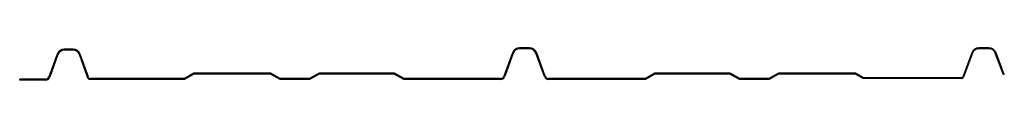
# Model space of a CAD drawing. Header units: inches. Extents: x 0.8 to 22.8, y 4.3 to 5.
import ezdxf

# ---------------------------------------------------------------- set-up
doc = ezdxf.new("R2010")
doc.units = ezdxf.units.IN
doc.header["$MEASUREMENT"] = 0

msp = doc.modelspace()

# ---------------------------------------------------------------- linework, layer by layer
at = {"color": 7, "linetype": 'Continuous', "lineweight": 25}
for p, q in [((1.665, 4.839), (1.481, 4.333)), ((2.024, 4.951), (1.825, 4.951)), ((2.024, 4.931), (1.825, 4.931)), ((2.374, 4.315), (2.183, 4.839)), ((11.824, 4.87), (11.635, 4.349)), ((11.843, 4.863), (11.654, 4.342)), ((12.207, 4.982), (11.984, 4.982)), ((12.207, 4.962), (11.984, 4.962)), ((12.537, 4.342), (12.348, 4.863)), ((12.556, 4.349), (12.367, 4.87)), ((22.074, 4.872), (21.873, 4.335)), ((22.093, 4.865), (21.892, 4.328)), ((22.458, 4.982), (22.233, 4.982)), ((22.458, 4.962), (22.233, 4.962)), ((22.781, 4.377), (22.598, 4.865)), ((22.8, 4.384), (22.617, 4.872)), ((1.684, 4.832), (1.5, 4.326)), ((2.355, 4.308), (2.165, 4.832)), ((4.711, 4.418), (4.499, 4.295)), ((4.716, 4.398), (4.505, 4.275)), ((6.431, 4.418), (4.711, 4.418)), ((6.426, 4.398), (4.716, 4.398)), ((6.641, 4.275), (6.426, 4.398)), ((6.646, 4.295), (6.431, 4.418)), ((7.51, 4.418), (7.295, 4.295)), ((7.515, 4.398), (7.301, 4.275)), ((9.194, 4.418), (7.51, 4.418)), ((9.189, 4.398), (7.515, 4.398)), ((9.4, 4.275), (9.189, 4.398)), ((9.406, 4.295), (9.194, 4.418)), ((14.997, 4.418), (14.785, 4.295)), ((15.002, 4.398), (14.791, 4.275)), ((16.681, 4.418), (14.997, 4.418)), ((16.676, 4.398), (15.002, 4.398)), ((16.891, 4.275), (16.676, 4.398)), ((16.896, 4.295), (16.681, 4.418)), ((17.76, 4.418), (17.545, 4.295)), ((17.765, 4.398), (17.551, 4.275)), ((19.48, 4.418), (17.76, 4.418)), ((19.475, 4.398), (17.765, 4.398)), ((19.651, 4.296), (19.475, 4.398)), ((19.657, 4.316), (19.48, 4.418)), ((0.831, 4.262), (0.831, 4.282)), ((1.408, 4.282), (0.831, 4.282)), ((1.408, 4.262), (0.831, 4.262)), ((4.499, 4.295), (2.402, 4.295)), ((4.505, 4.275), (2.402, 4.275)), ((7.301, 4.275), (6.641, 4.275)), ((7.295, 4.295), (6.646, 4.295)), ((11.558, 4.275), (9.4, 4.275)), ((11.558, 4.295), (9.406, 4.295)), ((14.785, 4.295), (12.633, 4.295)), ((14.791, 4.275), (12.633, 4.275)), ((17.551, 4.275), (16.891, 4.275)), ((17.545, 4.295), (16.896, 4.295)), ((21.845, 4.296), (19.651, 4.296)), ((21.845, 4.316), (19.657, 4.316)), ((22.8, 4.384), (22.781, 4.377))]:
    msp.add_line(p, q, dxfattribs=at)
for centre, radius, start, end in [((1.825, 4.781), 0.17, 90, 160), ((1.825, 4.781), 0.15, 90, 160), ((2.024, 4.781), 0.17, 20, 90), ((2.024, 4.781), 0.15, 20, 90), ((11.984, 4.812), 0.17, 90, 160), ((11.984, 4.812), 0.15, 90, 160), ((12.207, 4.812), 0.17, 20, 90), ((12.207, 4.812), 0.15, 20, 90), ((22.233, 4.812), 0.17, 90, 159.4408), ((22.233, 4.812), 0.15, 90, 159.4408), ((22.458, 4.812), 0.17, 20.5592, 90), ((22.458, 4.812), 0.15, 20.5592, 90), ((1.408, 4.36), 0.078, 270, 340), ((1.408, 4.36), 0.098, 270, 340), ((2.402, 4.325), 0.05, 200, 270), ((2.402, 4.325), 0.03, 200, 270), ((11.558, 4.377), 0.0817, 270, 340), ((11.558, 4.377), 0.102, 270, 340), ((12.633, 4.377), 0.102, 200, 270), ((12.633, 4.377), 0.0817, 200, 270), ((21.845, 4.346), 0.03, 270, 339.4408), ((21.845, 4.346), 0.05, 270, 339.4408)]:
    msp.add_arc(centre, radius, start, end, dxfattribs=at)

doc.saveas('drawing.dxf')
